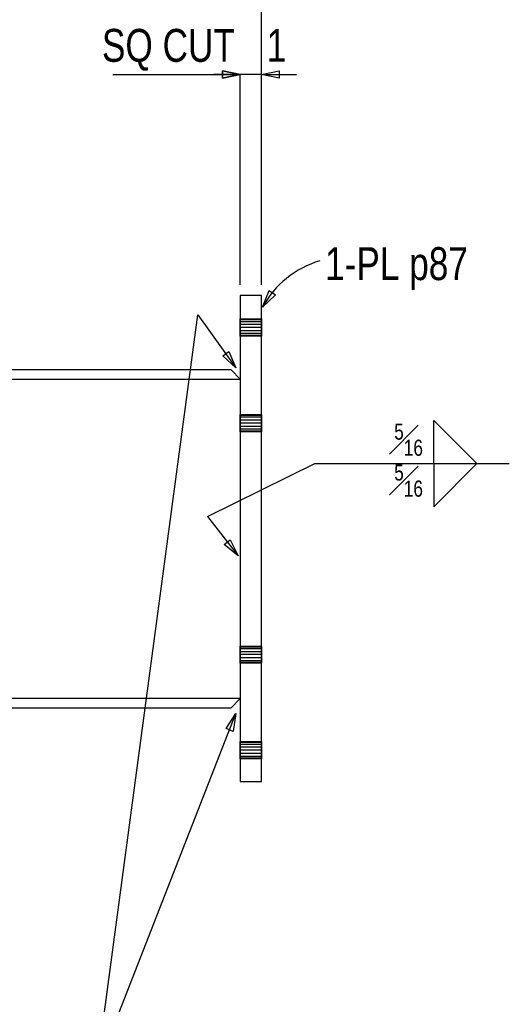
# Model space of a CAD drawing. Header units: inches. Extents: x -17.2 to 17.5, y -11.2 to 11.2.
# Tile 9 of 16: x -12 to -10.1, y 2.5 to 6.4. Entities that reach past the tile are written whole.
import ezdxf
from ezdxf.enums import TextEntityAlignment as Align

# ---------------------------------------------------------------- set-up
doc = ezdxf.new("R2010")
doc.units = ezdxf.units.IN
doc.header["$LTSCALE"] = 2.5
doc.header["$MEASUREMENT"] = 0
doc.linetypes.add('SDS2_5', pattern=[0.04, 0.02, -0.02])
doc.layers.add('Layer_0', color=7, linetype='Continuous')
doc.layers.add('Outline', color=7, linetype='Continuous')
doc.styles.add('MTextWidth', font='txt', dxfattribs={"width": 0.8, "height": 0.2})

msp = doc.modelspace()

# ---------------------------------------------------------------- linework, layer by layer
at = {"color": 1, "linetype": 'Continuous'}
for p, q in [((-11.063, 5.2528), (-11.037, 5.3183)), ((-11.0124, 5.3019), (-11.063, 5.2528)), ((-11.037, 5.3183), (-11.0124, 5.3019)), ((-11.063, 5.2528), (-11.063, 5.2528)), ((-11.7135, 2.2608), (-11.3165, 5.2235)), ((-11.3165, 5.2235), (-11.1671, 5.0145)), ((-11.2192, 5.0619), (-11.1952, 5.0791)), ((-11.1671, 5.0145), (-11.2192, 5.0619)), ((-11.1952, 5.0791), (-11.1671, 5.0145)), ((-11.1671, 5.0145), (-11.1671, 5.0145)), ((-10.3914, 4.6392), (-10.3914, 4.8085)), ((-10.3914, 4.8085), (-10.2221, 4.6392)), ((-11.2793, 4.4318), (-10.8571, 4.6392)), ((-10.8571, 4.6392), (-10.0951, 4.6392)), ((-10.3914, 4.6392), (-10.3914, 4.4698)), ((-10.3914, 4.4698), (-10.2221, 4.6392)), ((-11.2793, 4.4318), (-11.1587, 4.2773)), ((-11.2127, 4.3225), (-11.1894, 4.3407)), ((-11.1894, 4.3407), (-11.1587, 4.2773)), ((-11.1587, 4.2773), (-11.2127, 4.3225)), ((-11.1587, 4.2773), (-11.1587, 4.2773)), ((-11.7135, 2.2608), (-11.1671, 3.6586)), ((-11.206, 3.5998), (-11.1671, 3.6586)), ((-11.1671, 3.6586), (-11.1785, 3.589)), ((-11.1671, 3.6586), (-11.1671, 3.6586)), ((-11.1785, 3.589), (-11.206, 3.5998))]:
    msp.add_line(p, q, dxfattribs=at)
msp.add_arc((-10.7312, 5.0727), 0.3775, 106.5082, 151.5082, dxfattribs=at)
at = {"layer": 'Layer_0', "color": 2, "linetype": 'Continuous'}
for p, q in [((-11.0671, 5.2983), (-11.1504, 5.2983)), ((-11.1504, 5.2983), (-11.1504, 3.3921)), ((-11.0671, 3.3921), (-11.0671, 5.2983)), ((-11.1862, 5.0067), (-12.8119, 5.0067)), ((-11.1504, 4.9708), (-11.1862, 5.0067)), ((-12.8119, 4.9708), (-11.1504, 4.9708)), ((-11.1504, 3.7175), (-12.8119, 3.7175)), ((-11.1862, 3.6817), (-11.1504, 3.7175)), ((-12.8119, 3.6817), (-11.1862, 3.6817)), ((-11.1504, 3.3921), (-11.0671, 3.3921))]:
    msp.add_line(p, q, dxfattribs=at)
at = {"layer": 'Layer_0', "color": 1, "linetype": 'SDS2_5'}
for p, q in [((-11.1508, 5.2072), (-11.1504, 5.2072)), ((-11.1508, 5.2046), (-11.1508, 5.2072)), ((-11.1508, 5.2046), (-11.1504, 5.2046)), ((-11.1508, 5.1973), (-11.1508, 5.2046)), ((-11.1508, 5.1973), (-11.1504, 5.1973)), ((-11.1508, 5.1863), (-11.1508, 5.1973)), ((-11.1508, 5.1863), (-11.1504, 5.1863)), ((-11.1508, 5.1733), (-11.1508, 5.1863)), ((-11.1504, 5.2072), (-11.0671, 5.2072)), ((-11.1504, 5.2046), (-11.0671, 5.2046)), ((-11.1504, 5.1973), (-11.0671, 5.1973)), ((-11.1504, 5.1863), (-11.0671, 5.1863)), ((-11.0671, 5.2072), (-11.0667, 5.2072)), ((-11.0671, 5.2046), (-11.0667, 5.2046)), ((-11.0671, 5.1973), (-11.0667, 5.1973)), ((-11.0671, 5.1863), (-11.0667, 5.1863)), ((-11.0667, 5.2072), (-11.0667, 5.2046)), ((-11.0667, 5.2046), (-11.0667, 5.1973)), ((-11.0667, 5.1973), (-11.0667, 5.1863)), ((-11.0667, 5.1863), (-11.0667, 5.1733)), ((-11.1504, 5.1733), (-11.1508, 5.1733)), ((-11.1508, 5.1604), (-11.1508, 5.1733)), ((-11.1504, 5.1604), (-11.1508, 5.1604)), ((-11.1508, 5.1494), (-11.1508, 5.1604)), ((-11.1504, 5.1494), (-11.1508, 5.1494)), ((-11.1508, 5.142), (-11.1508, 5.1494)), ((-11.1504, 5.142), (-11.1508, 5.142)), ((-11.1508, 5.1395), (-11.1508, 5.142)), ((-11.1504, 5.1395), (-11.1508, 5.1395)), ((-11.0671, 5.1733), (-11.1504, 5.1733)), ((-11.0671, 5.1604), (-11.1504, 5.1604)), ((-11.0671, 5.1494), (-11.1504, 5.1494)), ((-11.0671, 5.142), (-11.1504, 5.142)), ((-11.0671, 5.1395), (-11.1504, 5.1395)), ((-11.0667, 5.1733), (-11.0671, 5.1733)), ((-11.0667, 5.1604), (-11.0671, 5.1604)), ((-11.0667, 5.1494), (-11.0671, 5.1494)), ((-11.0667, 5.142), (-11.0671, 5.142)), ((-11.0667, 5.1395), (-11.0671, 5.1395)), ((-11.0667, 5.1733), (-11.0667, 5.1604)), ((-11.0667, 5.1604), (-11.0667, 5.1494)), ((-11.0667, 5.1494), (-11.0667, 5.142)), ((-11.0667, 5.142), (-11.0667, 5.1395)), ((-11.1508, 4.8322), (-11.1504, 4.8322)), ((-11.1508, 4.8296), (-11.1508, 4.8322)), ((-11.1508, 4.8296), (-11.1504, 4.8296)), ((-11.1508, 4.8223), (-11.1508, 4.8296)), ((-11.1504, 4.8322), (-11.0671, 4.8322)), ((-11.1504, 4.8296), (-11.0671, 4.8296)), ((-11.0671, 4.8322), (-11.0667, 4.8322)), ((-11.0671, 4.8296), (-11.0667, 4.8296)), ((-11.0667, 4.8322), (-11.0667, 4.8296)), ((-11.0667, 4.8296), (-11.0667, 4.8223)), ((-11.1508, 4.8223), (-11.1504, 4.8223)), ((-11.1508, 4.8113), (-11.1508, 4.8223)), ((-11.1508, 4.8113), (-11.1504, 4.8113)), ((-11.1508, 4.7983), (-11.1508, 4.8113)), ((-11.1504, 4.7983), (-11.1508, 4.7983)), ((-11.1508, 4.7854), (-11.1508, 4.7983)), ((-11.1504, 4.8223), (-11.0671, 4.8223)), ((-11.1504, 4.8113), (-11.0671, 4.8113)), ((-11.0671, 4.7983), (-11.1504, 4.7983)), ((-11.0671, 4.8223), (-11.0667, 4.8223)), ((-11.0671, 4.8113), (-11.0667, 4.8113)), ((-11.0667, 4.7983), (-11.0671, 4.7983)), ((-11.0667, 4.8223), (-11.0667, 4.8113)), ((-11.0667, 4.8113), (-11.0667, 4.7983)), ((-11.0667, 4.7983), (-11.0667, 4.7854)), ((-11.1504, 4.7854), (-11.1508, 4.7854)), ((-11.1508, 4.7744), (-11.1508, 4.7854)), ((-11.1504, 4.7744), (-11.1508, 4.7744)), ((-11.1508, 4.767), (-11.1508, 4.7744)), ((-11.1504, 4.767), (-11.1508, 4.767)), ((-11.1508, 4.7645), (-11.1508, 4.767)), ((-11.1504, 4.7645), (-11.1508, 4.7645)), ((-11.0671, 4.7854), (-11.1504, 4.7854)), ((-11.0671, 4.7744), (-11.1504, 4.7744)), ((-11.0671, 4.767), (-11.1504, 4.767)), ((-11.0671, 4.7645), (-11.1504, 4.7645)), ((-11.0667, 4.7854), (-11.0671, 4.7854)), ((-11.0667, 4.7744), (-11.0671, 4.7744)), ((-11.0667, 4.767), (-11.0671, 4.767)), ((-11.0667, 4.7645), (-11.0671, 4.7645)), ((-11.0667, 4.7854), (-11.0667, 4.7744)), ((-11.0667, 4.7744), (-11.0667, 4.767)), ((-11.0667, 4.767), (-11.0667, 4.7645)), ((-11.1508, 3.9238), (-11.1504, 3.9238)), ((-11.1508, 3.9213), (-11.1508, 3.9238)), ((-11.1508, 3.9213), (-11.1504, 3.9213)), ((-11.1508, 3.9139), (-11.1508, 3.9213)), ((-11.1508, 3.9139), (-11.1504, 3.9139)), ((-11.1508, 3.9029), (-11.1508, 3.9139)), ((-11.1508, 3.9029), (-11.1504, 3.9029)), ((-11.1508, 3.89), (-11.1508, 3.9029)), ((-11.1504, 3.9238), (-11.0671, 3.9238)), ((-11.1504, 3.9213), (-11.0671, 3.9213)), ((-11.1504, 3.9139), (-11.0671, 3.9139)), ((-11.1504, 3.9029), (-11.0671, 3.9029)), ((-11.0671, 3.9238), (-11.0667, 3.9238)), ((-11.0671, 3.9213), (-11.0667, 3.9213)), ((-11.0671, 3.9139), (-11.0667, 3.9139)), ((-11.0671, 3.9029), (-11.0667, 3.9029)), ((-11.0667, 3.9238), (-11.0667, 3.9213)), ((-11.0667, 3.9213), (-11.0667, 3.9139)), ((-11.0667, 3.9139), (-11.0667, 3.9029)), ((-11.0667, 3.9029), (-11.0667, 3.89)), ((-11.1504, 3.89), (-11.1508, 3.89)), ((-11.1508, 3.877), (-11.1508, 3.89)), ((-11.1504, 3.877), (-11.1508, 3.877)), ((-11.1508, 3.8661), (-11.1508, 3.877)), ((-11.1504, 3.8661), (-11.1508, 3.8661)), ((-11.1508, 3.8587), (-11.1508, 3.8661)), ((-11.0671, 3.89), (-11.1504, 3.89)), ((-11.0671, 3.877), (-11.1504, 3.877)), ((-11.0671, 3.8661), (-11.1504, 3.8661)), ((-11.0667, 3.89), (-11.0671, 3.89)), ((-11.0667, 3.877), (-11.0671, 3.877)), ((-11.0667, 3.8661), (-11.0671, 3.8661)), ((-11.0667, 3.89), (-11.0667, 3.877)), ((-11.0667, 3.877), (-11.0667, 3.8661)), ((-11.0667, 3.8661), (-11.0667, 3.8587)), ((-11.1504, 3.8587), (-11.1508, 3.8587)), ((-11.1508, 3.8561), (-11.1508, 3.8587)), ((-11.1504, 3.8561), (-11.1508, 3.8561)), ((-11.0671, 3.8587), (-11.1504, 3.8587)), ((-11.0671, 3.8561), (-11.1504, 3.8561)), ((-11.0667, 3.8587), (-11.0671, 3.8587)), ((-11.0667, 3.8561), (-11.0671, 3.8561)), ((-11.0667, 3.8587), (-11.0667, 3.8561)), ((-11.1508, 3.5488), (-11.1504, 3.5488)), ((-11.1508, 3.5463), (-11.1508, 3.5488)), ((-11.1508, 3.5463), (-11.1504, 3.5463)), ((-11.1508, 3.5389), (-11.1508, 3.5463)), ((-11.1508, 3.5389), (-11.1504, 3.5389)), ((-11.1508, 3.5279), (-11.1508, 3.5389)), ((-11.1508, 3.5279), (-11.1504, 3.5279)), ((-11.1508, 3.515), (-11.1508, 3.5279)), ((-11.1504, 3.515), (-11.1508, 3.515)), ((-11.1508, 3.502), (-11.1508, 3.515)), ((-11.1504, 3.5488), (-11.0671, 3.5488)), ((-11.1504, 3.5463), (-11.0671, 3.5463)), ((-11.1504, 3.5389), (-11.0671, 3.5389)), ((-11.1504, 3.5279), (-11.0671, 3.5279)), ((-11.0671, 3.515), (-11.1504, 3.515)), ((-11.0671, 3.5488), (-11.0667, 3.5488)), ((-11.0671, 3.5463), (-11.0667, 3.5463)), ((-11.0671, 3.5389), (-11.0667, 3.5389)), ((-11.0671, 3.5279), (-11.0667, 3.5279)), ((-11.0667, 3.515), (-11.0671, 3.515)), ((-11.0667, 3.5488), (-11.0667, 3.5463)), ((-11.0667, 3.5463), (-11.0667, 3.5389)), ((-11.0667, 3.5389), (-11.0667, 3.5279)), ((-11.0667, 3.5279), (-11.0667, 3.515)), ((-11.0667, 3.515), (-11.0667, 3.502)), ((-11.1504, 3.502), (-11.1508, 3.502)), ((-11.1508, 3.4911), (-11.1508, 3.502)), ((-11.1504, 3.4911), (-11.1508, 3.4911)), ((-11.1508, 3.4837), (-11.1508, 3.4911)), ((-11.1504, 3.4837), (-11.1508, 3.4837)), ((-11.1508, 3.4811), (-11.1508, 3.4837)), ((-11.1504, 3.4811), (-11.1508, 3.4811)), ((-11.0671, 3.502), (-11.1504, 3.502)), ((-11.0671, 3.4911), (-11.1504, 3.4911)), ((-11.0671, 3.4837), (-11.1504, 3.4837)), ((-11.0671, 3.4811), (-11.1504, 3.4811)), ((-11.0667, 3.502), (-11.0671, 3.502)), ((-11.0667, 3.4911), (-11.0671, 3.4911)), ((-11.0667, 3.4837), (-11.0671, 3.4837)), ((-11.0667, 3.4811), (-11.0671, 3.4811)), ((-11.0667, 3.502), (-11.0667, 3.4911)), ((-11.0667, 3.4911), (-11.0667, 3.4837)), ((-11.0667, 3.4837), (-11.0667, 3.4811))]:
    msp.add_line(p, q, dxfattribs=at)
at = {"layer": 'Outline', "color": 1, "linetype": 'Continuous'}
for p, q in [((-11.0671, 5.34), (-11.0671, 9.6221)), ((-11.2193, 6.151), (-11.2193, 6.1805)), ((-11.2193, 6.1805), (-11.1504, 6.1658)), ((-11.1504, 6.1658), (-11.2193, 6.1805)), ((-11.2193, 6.1805), (-11.2193, 6.151)), ((-11.0671, 6.1658), (-10.9982, 6.1805)), ((-10.9982, 6.1805), (-10.9982, 6.151)), ((-11.6504, 6.1658), (-11.1504, 6.1658)), ((-11.1504, 6.1658), (-11.2538, 6.1658)), ((-11.1504, 6.1658), (-11.2193, 6.151)), ((-11.2193, 6.151), (-11.1504, 6.1658)), ((-11.1504, 6.1658), (-11.1504, 6.1658)), ((-11.0671, 6.1658), (-11.1504, 6.1658)), ((-11.1504, 5.34), (-11.1504, 6.1658)), ((-11.0671, 6.1658), (-11.0671, 6.1658)), ((-11.0671, 6.1658), (-10.9292, 6.1658)), ((-10.9982, 6.151), (-11.0671, 6.1658))]:
    msp.add_line(p, q, dxfattribs=at)

# ---------------------------------------------------------------- texts
at = {"color": 2, "linetype": 'Continuous', "width": 0.8}
msp.add_text('1-PL p87', height=0.12902, dxfattribs=at).set_placement((-10.8176, 5.3592))
at = {"color": 1, "linetype": 'Continuous', "char_height": 0.090316, "style": 'MTextWidth'}
for insert, attachment_point in [((-10.4337, 4.67), 9), ((-10.4337, 4.6361), 3)]:
    msp.add_mtext('\\A1;{\\H0.70x;\\S5#16;}', dxfattribs=dict(at, insert=insert, attachment_point=attachment_point))
at = {"layer": 'Outline', "color": 2, "linetype": 'Continuous', "width": 0.8}
msp.add_text('SQ CUT', height=0.12902, dxfattribs=at).set_placement((-11.1712, 6.2154), align=Align.RIGHT)
msp.add_text('1', height=0.129, dxfattribs=at).set_placement((-11.0462, 6.2154))

doc.saveas('drawing.dxf')
